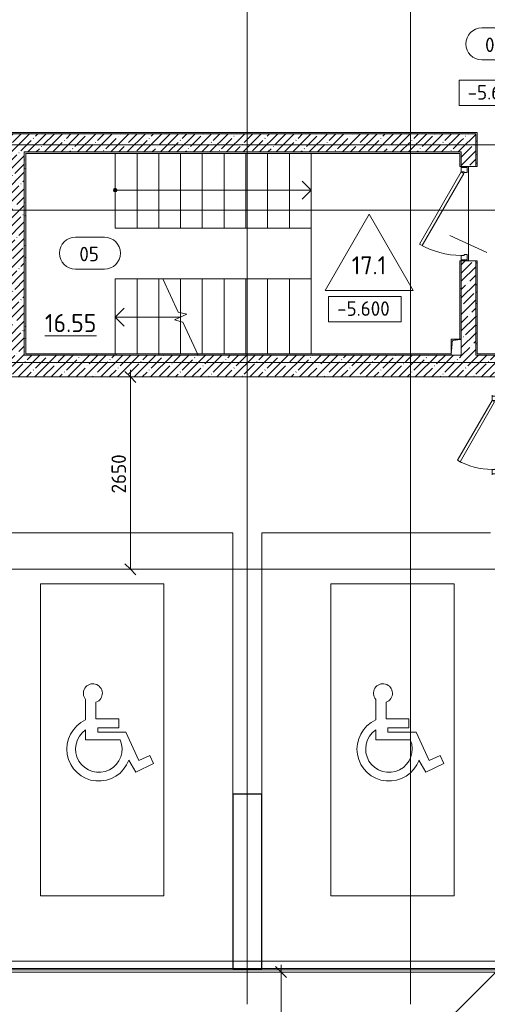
# Model space of a CAD drawing. Header units: millimetres. Extents: x 25420 to 100191, y -10965 to 131188.
# Tile 26 of 53: x 49537 to 55984, y 80105 to 93673. Entities that reach past the tile are written whole.
import ezdxf

# ---------------------------------------------------------------- set-up
doc = ezdxf.new("R2010")
doc.units = ezdxf.units.MM
for name, pattern in [('3_ Штрих_ 1 х 1 мм', [2, 1, -1]), ('4_ Штрихпунктир_ 10 х 2 мм', [14, 10, -2, 0, -2]), ('Штриховая', [5, 3, -2])]:
    doc.linetypes.add(name, pattern=pattern)
for name, color, linetype, lineweight in [('A-ANNO-DIMS', 7, 'Continuous', 5), ('A-ANNO-DIMS-100', 7, 'Continuous', 5), ('A-AREA-IDEN', 7, 'Continuous', 5), ('A-DETL-GENF', 7, 'Continuous', 13), ('A-DOOR', 7, 'Continuous', 13), ('A-DOOR-FRAM', 7, 'Continuous', 13), ('A-DOOR-IDEN', 7, 'Continuous', 5), ('A-FLOR', 7, 'Continuous', 13), ('A-FLOR-IDEN', 7, 'Continuous', 5), ('A-GENM', 7, 'Continuous', 13), ('A-WALL', 7, 'Continuous', 13), ('A-WALL-PATT', 7, 'Continuous', 13), ('C-PRKG', 7, 'Continuous', 13), ('G-ANNO-DIMS', 7, 'Continuous', 5), ('M-EQPM', 7, 'Continuous', 13), ('S-COLS', 7, 'Continuous', 25), ('S-GRID', 7, 'Continuous', 5), ('S-STRS', 7, 'Continuous', 13), ('S-STRS-ANNO', 7, 'Continuous', 5), ('S-STRS-MBND', 7, 'Continuous', 13)]:
    doc.layers.add(name, color=color, linetype=linetype, lineweight=lineweight)
doc.styles.add('GOST Common_2', font='GOST_Common.ttf', dxfattribs={"height": 250})
doc.styles.add('GOST Common_3', font='GOST_Common.ttf', dxfattribs={"height": 200})
doc.dimstyles.new('2_мм', dxfattribs={"dimscale": 304.8, "dimtxt": 201.142999, "dimasz": 0.492126, "dimexe": 0.328084, "dimexo": 0.492126, "dimgap": 0, "dimtad": 1, "dimdec": 0, "dimdsep": 46, "dimtxsty": 'GOST Common_3', "dimblk1": 'OBLIQUE', "dimblk2": 'OBLIQUE', "dimsah": 1, "dimcen": 0.09, "dimdle": 0.328084, "dimadec": 5, "dimazin": 2, "dimtfac": 1, "dimtdec": 4, "dimtix": 1, "dimtmove": 0, "dimatfit": 3, "dimfxl": 1, "dimtvp": 1, "dimtolj": 1, "dimtzin": 0, "dimarcsym": 2})
doc.dimstyles.new('2_мм_1', dxfattribs={"dimscale": 304.8, "dimtxt": 201.142999, "dimasz": 0.492126, "dimexe": 0.328084, "dimexo": 0.492126, "dimgap": 0, "dimtad": 1, "dimdec": 0, "dimdsep": 46, "dimtxsty": 'GOST Common_3', "dimblk1": 'OBLIQUE', "dimblk2": 'OBLIQUE', "dimsah": 1, "dimcen": 0.09, "dimdle": 0.328084, "dimadec": 5, "dimazin": 2, "dimtfac": 1, "dimtdec": 4, "dimtix": 1, "dimtmove": 1, "dimatfit": 3, "dimfxl": 1, "dimtvp": 1, "dimtolj": 1, "dimtzin": 0, "dimarcsym": 2})
pattern_1 = [(0, (0, 0), (203.2, 50.8), [3.353, -149.047, 3.353, -149.047, -812.8]), (0, (0, 0), (203.2, 50.8), [-304.8, 3.353, -301.447, 3.353, -149.047, -355.6]), (0, (0, 0), (203.2, 50.8), [-762, 3.353, -98.247, 3.353, -250.647]), (120, (76.2, 25.4), (-145.59409, 150.576362), [3.353, -149.047, 3.353, -149.047, -812.8]), (120, (76.2, 25.4), (-145.59409, 150.576362), [-304.8, 3.353, -301.447, 3.353, -149.047, -355.6]), (120, (76.2, 25.4), (-145.59409, 150.576362), [-762, 3.353, -98.247, 3.353, -250.647]), (240, (101.6, 127), (-57.60591, -201.376362), [3.353, -149.047, 3.353, -149.047, -812.8]), (240, (101.6, 127), (-57.60591, -201.376362), [-304.8, 3.353, -301.447, 3.353, -149.047, -355.6]), (240, (101.6, 127), (-57.60591, -201.376362), [-762, 3.353, -98.247, 3.353, -250.647])]
pattern_2 = [(45, (0, 0), (-114.04925, 114.04925), []), (45, (114.05, 0), (-114.04925, 114.04925), [201.612, -40.322, 3.353, -36.97])]

# ---------------------------------------------------------------- blocks, each defined once
blk = doc.blocks.new('Наметкина 10_РД_АР_П_Отделка_R21_rvt-1--01_Подвал_МП_часть Б')
at = {"layer": 'A-WALL-PATT', "lineweight": 5}
h = blk.add_hatch(dxfattribs=at)
h.set_pattern_fill('FP_6', color=256, style=0, pattern_type=2)
h.set_pattern_definition(pattern_1)
h.paths.add_polyline_path([(55825, 92100), (55825, 92120), (48550, 92120), (48550, 92100), (55278, 92100)])
h.paths.add_polyline_path([(46950, 92100), (46950, 92120), (46650, 92120), (46650, 92100)])
h = blk.add_hatch(dxfattribs=at)
h.set_pattern_fill('FP_6', color=256, style=0, pattern_type=2)
h.set_pattern_definition(pattern_1)
h.paths.add_polyline_path([(55845, 89070), (55845, 90350), (55825, 90350), (55825, 89070)])
h.paths.add_polyline_path([(55845, 91650), (55845, 92120), (55825, 92120), (55825, 91650)])
h = blk.add_hatch(dxfattribs=at)
h.set_pattern_fill('FP_6', color=256, style=0, pattern_type=2)
h.set_pattern_definition(pattern_1)
h.paths.add_polyline_path([(55605, 91830), (55625, 91830), (55625, 91850), (49600, 91850), (49600, 91830), (55278, 91830)])
h = blk.add_hatch(dxfattribs=at)
h.set_pattern_fill('FP_6', color=256, style=0, pattern_type=2)
h.set_pattern_definition(pattern_1)
h.paths.add_polyline_path([(49620, 89070), (49620, 91830), (49600, 91830), (49600, 89070)])
h = blk.add_hatch(dxfattribs=at)
h.set_pattern_fill('FP_6', color=256, style=0, pattern_type=2)
h.set_pattern_definition(pattern_1)
h.paths.add_polyline_path([(55622, 89270), (55625, 89270), (55625, 90350), (55605, 90350), (55605, 89270)])
h.paths.add_polyline_path([(55625, 91650), (55625, 91830), (55605, 91830), (55605, 91650)])
h = blk.add_hatch(dxfattribs=at)
h.set_pattern_fill('FP_6', color=256, style=0, pattern_type=2)
h.set_pattern_definition(pattern_1)
h.paths.add_polyline_path([(49600, 89050), (50869, 89050), (50869, 89070), (49600, 89070)])
h.paths.add_polyline_path([(51455, 89050), (55485, 89050), (55485, 89070), (51455, 89070)])
h = blk.add_hatch(dxfattribs=at)
h.set_pattern_fill('FP_6', color=256, style=0, pattern_type=2)
h.set_pattern_definition(pattern_1)
h.paths.add_polyline_path([(58625, 89050), (58625, 89070), (55825, 89070), (55825, 89050), (57171, 89050)])
at = {"layer": 'A-WALL'}
for p, q in [((55825, 92120), (48550, 92120)), ((48550, 92100), (55825, 92100)), ((55845, 92120), (55825, 92120)), ((55825, 92100), (55825, 91650)), ((55845, 91650), (55845, 92120)), ((55625, 91850), (49600, 91850)), ((49600, 91850), (49600, 91830)), ((49600, 91830), (49600, 89070)), ((49620, 91830), (55605, 91830)), ((49620, 89070), (49620, 91830)), ((55605, 91830), (55605, 91650)), ((55625, 91830), (55625, 91850)), ((55625, 91650), (55625, 91830)), ((55605, 91650), (55625, 91650)), ((55825, 91650), (55845, 91650)), ((55625, 90350), (55605, 90350)), ((55605, 90350), (55605, 89270)), ((55625, 89270), (55625, 90350)), ((55825, 90350), (55825, 89070)), ((55845, 90350), (55825, 90350)), ((55845, 89070), (55845, 90350)), ((49600, 89070), (49600, 89050)), ((49600, 89050), (50869, 89050)), ((50869, 89070), (49620, 89070)), ((50869, 89050), (50869, 89070)), ((50869, 89070), (51455, 89070)), ((55485, 89070), (51455, 89070)), ((51455, 89070), (51455, 89050)), ((51455, 89050), (55485, 89050)), ((55825, 89070), (55825, 89050)), ((55825, 89050), (58625, 89050)), ((58605, 89070), (55845, 89070))]:
    blk.add_line(p, q, dxfattribs=at)
blk = doc.blocks.new('АР_Дверь однопольная - 1100х2100h_техн_ помещ_-4755848--01_Подвал_МП_часть Б')
at = {"layer": 'A-DOOR'}
for p, q in [((-348, 575), (-368, 540)), ((475, 100), (-348, 575)), ((-368, 540), (455, 65)), ((455, 65), (475, 100))]:
    blk.add_line(p, q, dxfattribs=at)
at = {"layer": 'A-DOOR', "lineweight": 5}
blk.add_arc((475, 100), 950, 150, 180, dxfattribs=at)
at = {"layer": 'A-DOOR-FRAM'}
for p, q in [((-535, 100), (-550, 100)), ((-535, 20), (-550, 20)), ((-475, 100), (-535, 100)), ((-535, 100), (-535, 20)), ((-535, 20), (-465, 20)), ((-475, 60), (-475, 100)), ((-465, 60), (-475, 60)), ((-465, 20), (-465, 60)), ((475, 60), (465, 60)), ((465, 60), (465, 20)), ((465, 20), (535, 20)), ((535, 100), (475, 100)), ((475, 100), (475, 60)), ((535, 20), (535, 100)), ((535, 100), (550, 100)), ((535, 20), (550, 20))]:
    blk.add_line(p, q, dxfattribs=at)
blk = doc.blocks.new('АР_Машиноместо - 6000x3600_С_МГН-V21--01_Подвал_МП_часть Б')
at = {"layer": 'A-DETL-GENF'}
for p, q in [((1021, 3423), (1021, 3706)), ((1164, 3668), (1164, 3439)), ((1164, 3439), (1477, 3439)), ((1477, 3439), (1477, 3315)), ((1021, 3150), (1021, 3287)), ((1188, 3315), (1188, 3254)), ((1477, 3315), (1188, 3315)), ((1498, 3150), (1021, 3150)), ((1188, 3254), (1576, 3254)), ((1576, 3254), (1757, 2864)), ((1712, 2706), (1617, 2871)), ((1757, 2864), (1907, 2934)), ((1907, 2934), (1959, 2822)), ((1959, 2822), (1712, 2706))]:
    blk.add_line(p, q, dxfattribs=at)
for centre, radius, start, end in [((1121, 3791), 131, 289.3632, 220.6368), ((1203, 3022), 441, 114.366, 339.9602), ((1203, 3022), 321, 124.4379, 23.5621)]:
    blk.add_arc(centre, radius, start, end, dxfattribs=at)
at = {"layer": 'C-PRKG'}
for p, q in [((2605, 6000), (-550, 6000)), ((-550, 2400), (-550, 6000)), ((3050, 0), (3050, 5980)), ((400, 5300), (2100, 5300)), ((400, 1000), (400, 5300)), ((2100, 1000), (2100, 5300)), ((400, 1000), (2100, 1000)), ((3050, 0), (-550, 0))]:
    blk.add_line(p, q, dxfattribs=at)
blk = doc.blocks.new('АР_Канал вертикальный прямоугольный - ОВ-5538802--01_Подвал_МП_часть Б')
at = {"layer": 'A-DETL-GENF'}
blk.add_hatch(color=256, dxfattribs=at).paths.add_polyline_path([(-70, -110), (-52, 92), (70, 110), (-70, 110)])
at = {"layer": 'A-DETL-GENF', "linetype": '3_ Штрих_ 1 х 1 мм'}
for p, q in [((70, 110), (-70, 110)), ((-70, 110), (-70, -110)), ((70, 110), (-70, 110)), ((-70, 110), (-70, -110)), ((-70, -110), (-52, 92)), ((-70, -110), (-52, 92)), ((-52, 92), (70, 110)), ((-52, 92), (70, 110)), ((70, -110), (70, 110)), ((-70, -110), (70, -110))]:
    blk.add_line(p, q, dxfattribs=at)
at = {"layer": 'M-EQPM'}
for p, q in [((-70, -110), (-70, 110)), ((-70, 110), (70, 110)), ((70, 110), (70, -110)), ((70, -110), (-70, -110))]:
    blk.add_line(p, q, dxfattribs=at)
blk = doc.blocks.new('АР_Дверь однопольная - 1300х2100h_лест__лифт_ холл-4790059--01_Подвал_МП_часть Б')
at = {"layer": 'A-DOOR'}
for p, q in [((-421, 675), (-441, 640)), ((-441, 640), (555, 65)), ((575, 100), (-421, 675)), ((555, 65), (575, 100))]:
    blk.add_line(p, q, dxfattribs=at)
at = {"layer": 'A-DOOR', "lineweight": 5}
blk.add_arc((575, 100), 1150, 150, 180, dxfattribs=at)
at = {"layer": 'A-DOOR-FRAM'}
for p, q in [((-635, 100), (-650, 100)), ((-635, 20), (-650, 20)), ((-575, 100), (-635, 100)), ((-635, 100), (-635, 20)), ((-635, 20), (-565, 20)), ((-575, 60), (-575, 100)), ((-565, 60), (-575, 60)), ((-565, 20), (-565, 60)), ((575, 60), (565, 60)), ((565, 60), (565, 20)), ((565, 20), (635, 20)), ((635, 100), (575, 100)), ((575, 100), (575, 60)), ((635, 20), (635, 100)), ((635, 100), (650, 100)), ((635, 20), (650, 20))]:
    blk.add_line(p, q, dxfattribs=at)
blk = doc.blocks.new('АР-Заполнение деф_ шва - Д_ш_-4327375--01_Подвал_МП_часть Б')
at = {"layer": 'A-GENM'}
for p, q in [((0, 25), (5750, 25)), ((0, -25), (5750, -25))]:
    blk.add_line(p, q, dxfattribs=at)
blk = doc.blocks.new('АР-Заполнение деф_ шва - Д_ш_-4327376--01_Подвал_МП_часть Б')
at = {"layer": 'A-GENM'}
for p, q in [((0, 25), (3807, 25)), ((3851, 25), (3905, 25)), ((0, -25), (3806, -25)), ((3851, -25), (3925, -25))]:
    blk.add_line(p, q, dxfattribs=at)
blk = doc.blocks.new('АР-Заполнение деф_ шва - Д_ш__Пристенный-4429135--01_Подвал_МП_часть Б')
at = {"layer": 'A-GENM'}
blk.add_line((0, -25), (400, -25), dxfattribs=at)
blk = doc.blocks.new('АР_Машиноместо - 6000x3600_С_МГН-V40--01_Подвал_МП_часть Б')
at = {"layer": 'A-DETL-GENF'}
for p, q in [((1021, 3423), (1021, 3706)), ((1164, 3668), (1164, 3439)), ((1164, 3439), (1477, 3439)), ((1477, 3439), (1477, 3315)), ((1021, 3150), (1021, 3287)), ((1188, 3315), (1188, 3254)), ((1477, 3315), (1188, 3315)), ((1498, 3150), (1021, 3150)), ((1188, 3254), (1576, 3254)), ((1576, 3254), (1757, 2864)), ((1712, 2706), (1617, 2871)), ((1757, 2864), (1907, 2934)), ((1907, 2934), (1959, 2822)), ((1959, 2822), (1712, 2706))]:
    blk.add_line(p, q, dxfattribs=at)
for centre, radius, start, end in [((1121, 3791), 131, 289.3632, 220.6368), ((1203, 3022), 441, 114.366, 339.9602), ((1203, 3022), 321, 124.4379, 23.5621)]:
    blk.add_arc(centre, radius, start, end, dxfattribs=at)
at = {"layer": 'C-PRKG'}
for p, q in [((3050, 6000), (-550, 6000)), ((-550, 0), (-550, 6000)), ((3050, 2400), (3050, 6000)), ((400, 5300), (2100, 5300)), ((400, 1000), (400, 5300)), ((2100, 1000), (2100, 5300)), ((400, 1000), (2100, 1000)), ((3050, 0), (-550, 0))]:
    blk.add_line(p, q, dxfattribs=at)
blk = doc.blocks.new('Марка помещения _Номер_ - 2 мм-68851--01_Подвал_МП_часть Б')
at = {"layer": 'A-AREA-IDEN'}
for p, q in [((-2.03, 2.21), (1.97, 2.21)), ((-2.03, -2.19), (1.97, -2.19))]:
    blk.add_line(p, q, dxfattribs=at)
for centre, start, end in [((-2.03, 0.01), 90, 270), ((1.97, 0.01), 270, 90)]:
    blk.add_arc(centre, 2.2, start, end, dxfattribs=at)
blk = doc.blocks.new('Высотные отметки - Frame_2-749557--01_Подвал_МП_часть Б')
at = {"layer": 'G-ANNO-DIMS'}
for p, q in [((-5, 3.5), (-5, 0)), ((5, 3.5), (-5, 3.5)), ((5, 0), (5, 3.5)), ((-5, 0), (5, 0))]:
    blk.add_line(p, q, dxfattribs=at)
blk = doc.blocks.new('DIMBLOCK126--01_Подвал_МП_часть Б')
at = {"layer": 'A-ANNO-DIMS-100', "transparency": 16777216}
for p, q in [((51108, 88750), (50964, 88750)), ((51064, 86100), (51064, 88850)), ((51064, 88750), (51108, 88750)), ((51108, 86100), (50964, 86100)), ((51064, 86100), (51108, 86100))]:
    blk.add_line(p, q, dxfattribs=at)
at = {"layer": 'A-ANNO-DIMS-100', "lineweight": 25, "transparency": 16777216}
for p, q in [((51064, 88750), (50989, 88825)), ((51064, 88750), (51139, 88675)), ((51064, 86100), (50989, 86175)), ((51064, 86100), (51139, 86025))]:
    blk.add_line(p, q, dxfattribs=at)
at = {"layer": 'A-ANNO-DIMS-100', "color": 0, "transparency": 16777216, "insert": (50803, 87145), "char_height": 200, "width": 670.93, "attachment_point": 1, "rotation": 90, "line_spacing_factor": 1.022761, "style": 'GOST Common_3'}
blk.add_mtext('2650', dxfattribs=at)
blk = doc.blocks.new('_Oblique')
at = {"color": 0, "linetype": 'ByBlock', "lineweight": -2}
blk.add_line((-0.5, -0.5), (0.5, 0.5), dxfattribs=at)
blk = doc.blocks.new('Марка полов - Марка полов-4106608--01_Подвал_МП_часть Б')
at = {"layer": 'A-FLOR-IDEN'}
for p, q in [((0, 7), (-6.06, -3.5)), ((6.06, -3.5), (0, 7)), ((-6.06, -3.5), (6.06, -3.5))]:
    blk.add_line(p, q, dxfattribs=at)
blk = doc.blocks.new('DIMBLOCK207--01_Подвал_МП_часть Б')
at = {"layer": 'A-ANNO-DIMS-100', "lineweight": 25, "transparency": 16777216}
for p, q in [((53141, 80550), (53066, 80625)), ((53141, 80550), (53216, 80475)), ((53141, 77975), (53066, 78050)), ((53141, 77975), (53216, 77900))]:
    blk.add_line(p, q, dxfattribs=at)
at = {"layer": 'A-ANNO-DIMS-100', "transparency": 16777216}
for p, q in [((53141, 77975), (53141, 80650)), ((53185, 80550), (53041, 80550)), ((53141, 80550), (53185, 80550)), ((53141, 79896), (53141, 79236)), ((53141, 79236), (53141, 79263)), ((53185, 77975), (53041, 77975)), ((53141, 77975), (53185, 77975))]:
    blk.add_line(p, q, dxfattribs=at)
at = {"layer": 'A-ANNO-DIMS-100', "color": 0, "transparency": 16777216, "insert": (52879, 79336), "char_height": 200, "width": 670.93, "attachment_point": 1, "rotation": 90, "line_spacing_factor": 1.022761, "style": 'GOST Common_3'}
blk.add_mtext('2575', dxfattribs=at)

msp = doc.modelspace()

# ---------------------------------------------------------------- hatches: boundary and pattern name
at = {"layer": 'A-WALL-PATT', "lineweight": 5}
h = msp.add_hatch(dxfattribs=at)
h.set_pattern_fill('FP_1', color=256, style=0, pattern_type=2)
h.set_pattern_definition(pattern_2)
h.paths.add_polyline_path([(55625, 91850), (55625, 92100), (48550, 92100), (48550, 91850), (55277.952484, 91850)])
h = msp.add_hatch(dxfattribs=at)
h.set_pattern_fill('FP_1', color=256, style=0, pattern_type=2)
h.set_pattern_definition(pattern_2)
h.paths.add_polyline_path([(55825, 89050), (55825, 90350), (55625, 90350), (55625, 89050)])
h.paths.add_polyline_path([(55825, 91650), (55825, 92100), (55625, 92100), (55625, 91650)])
h = msp.add_hatch(dxfattribs=at)
h.set_pattern_fill('FP_1', color=256, style=0, pattern_type=2)
h.set_pattern_definition(pattern_2)
h.paths.add_polyline_path([(49600, 89050), (49600, 91850), (49350, 91850), (49350, 89050)])
h = msp.add_hatch(dxfattribs=at)
h.set_pattern_fill('FP_1', color=256, style=0, pattern_type=2)
h.set_pattern_definition(pattern_2)
h.paths.add_polyline_path([(61375, 88750), (61375, 89050), (48250, 89050), (48250, 88750), (59063.546831, 88750)])
h.paths.add_polyline_path([(46950, 88750), (46950, 89050), (46725, 89050), (46725, 88750)])
at = {"layer": 'S-STRS-ANNO'}
h = msp.add_hatch(color=256, dxfattribs=at)
edge = h.paths.add_edge_path()
edge.add_arc((50855, 91325), 25, 0, 360)
msp.add_hatch(color=256, dxfattribs=at).paths.add_polyline_path([(50855, 91300), (50872.67767, 91307.32233), (50880, 91325), (50872.67767, 91342.67767), (50855, 91350), (50837.32233, 91342.67767), (50830, 91325), (50837.32233, 91307.32233)])

# ---------------------------------------------------------------- linework, layer by layer
at = {"layer": 'A-DOOR-IDEN'}
msp.add_line((55467.672349, 90700.39638), (55978.86552, 90466.77796), dxfattribs=at)
at = {"layer": 'A-FLOR'}
for p, q in [((53555, 91830), (53555, 90100)), ((55725, 91650), (55725, 90350)), ((56779.967009, 86100), (46325, 86100)), ((52475, 80600), (46725, 80600)), ((56681.502294, 80600), (52875, 80600)), ((56681.467009, 80580), (30300, 80580)), ((30300, 80550), (56681.467009, 80550)), ((53625, 78075), (56100, 80550))]:
    msp.add_line(p, q, dxfattribs=at)
at = {"layer": 'A-WALL'}
for p, q in [((55825, 92100), (48550, 92100)), ((55825, 91650), (55825, 92100)), ((49600, 89050), (49600, 91850)), ((49600, 91850), (55625, 91850)), ((55625, 91850), (55625, 91650)), ((55625, 91650), (55825, 91650)), ((55625, 90350), (55625, 89269.999998)), ((55825, 90350), (55625, 90350)), ((55825, 89050), (55825, 90350)), ((55485, 89050), (49600, 89050)), ((58625, 89050), (55825, 89050)), ((48250, 88750), (61675, 88750))]:
    msp.add_line(p, q, dxfattribs=at)
at = {"layer": 'S-COLS'}
for p, q in [((52475, 83000), (52475, 80600)), ((52875, 83000), (52475, 83000)), ((52875, 80600), (52875, 83000)), ((52475, 80600), (52875, 80600))]:
    msp.add_line(p, q, dxfattribs=at)
at = {"layer": 'S-GRID', "linetype": '4_ Штрихпунктир_ 10 х 2 мм'}
for p, q in [((52675, 80104.964717), (52675, 129588.42805)), ((54925, 80104.964717), (54925, 129588.42805)), ((86550, 91950), (28300, 91950)), ((90016.401776, 91050), (28300, 91050)), ((90016.401776, 91050), (28300, 91050)), ((90016.401776, 88950), (28300, 88950)), ((91709.162523, 80700), (27403.402399, 80700)), ((90016.401776, 80700), (28300, 80700)), ((90016.401776, 80700), (28300, 80700))]:
    msp.add_line(p, q, dxfattribs=at)
at = {"layer": 'S-STRS'}
for p, q in [((50855, 91830), (50855, 90800)), ((51155, 91830), (51155, 90800)), ((51455, 91830), (51455, 90800)), ((51755, 91830), (51755, 90800)), ((52055, 91830), (52055, 90800)), ((52355, 91830), (52355, 90800)), ((52655, 91830), (52655, 90800)), ((52955, 91830), (52955, 90800)), ((53255, 91830), (53255, 90800)), ((53555, 91830), (53555, 90800)), ((50855, 90800), (51155, 90800)), ((51155, 90800), (51455, 90800)), ((51455, 90800), (51755, 90800)), ((51755, 90800), (52055, 90800)), ((52055, 90800), (52355, 90800)), ((52355, 90800), (52655, 90800)), ((52655, 90800), (52955, 90800)), ((52955, 90800), (53255, 90800)), ((53255, 90800), (53555, 90800)), ((50855, 89070), (50855, 90100)), ((51155, 90100), (50855, 90100)), ((51455, 90100), (51155, 90100)), ((51155, 89070), (51155, 90100)), ((51510.188479, 90100), (51455, 90100)), ((51455, 89070), (51455, 90100)), ((51755, 90100), (51510.188479, 90100)), ((52055, 90100), (51755, 90100)), ((51755, 89635.269894), (51755, 90100)), ((52355, 90100), (52055, 90100)), ((52055, 89070), (52055, 90100)), ((52655, 90100), (52355, 90100)), ((52355, 89070), (52355, 90100)), ((52955, 90100), (52655, 90100)), ((52655, 89070), (52655, 90100)), ((53255, 90100), (52955, 90100)), ((52955, 89070), (52955, 90100)), ((53555, 90100), (53255, 90100)), ((53255, 89070), (53255, 90100)), ((53555, 89070), (53555, 90100)), ((51755, 89575), (51755, 89635.269894)), ((51755, 89514.730106), (51755, 89575)), ((51755, 89070), (51755, 89514.730106))]:
    msp.add_line(p, q, dxfattribs=at)
at = {"layer": 'S-STRS', "linetype": 'Штриховая'}
for p, q in [((50855, 91830), (50855, 90800)), ((51155, 91830), (51155, 90800)), ((51455, 91830), (51455, 90800)), ((51755, 91830), (51755, 90800)), ((52055, 91830), (52055, 90800)), ((52355, 91830), (52355, 90800)), ((52655, 91830), (52655, 90800)), ((52955, 91830), (52955, 90800)), ((53255, 91830), (53255, 90800)), ((51155, 89070), (51155, 90100)), ((51455, 89070), (51455, 90100)), ((51755, 89635.269894), (51755, 90100)), ((52055, 89070), (52055, 90100)), ((52355, 89070), (52355, 90100)), ((52655, 89070), (52655, 90100)), ((52955, 89070), (52955, 90100)), ((53255, 89070), (53255, 90100)), ((53555, 89070), (53555, 90100)), ((51755, 89575), (51755, 89635.269894)), ((51755, 89514.730106), (51755, 89575)), ((51755, 89070), (51755, 89514.730106))]:
    msp.add_line(p, q, dxfattribs=at)
at = {"layer": 'S-STRS-ANNO'}
for p, q in [((53555, 91325), (53430, 91450)), ((50837.32233, 91342.67767), (50830, 91325)), ((50830, 91325), (50837.32233, 91307.32233)), ((50855, 91350), (50837.32233, 91342.67767)), ((50872.67767, 91342.67767), (50855, 91350)), ((50855, 91325), (51155, 91325)), ((50880, 91325), (50872.67767, 91342.67767)), ((50872.67767, 91307.32233), (50880, 91325)), ((51155, 91325), (51455, 91325)), ((51455, 91325), (51755, 91325)), ((51755, 91325), (52055, 91325)), ((52055, 91325), (52355, 91325)), ((52355, 91325), (52655, 91325)), ((52655, 91325), (52955, 91325)), ((52955, 91325), (53255, 91325)), ((53255, 91325), (53555, 91325)), ((53555, 91325), (53430, 91200)), ((50837.32233, 91307.32233), (50855, 91300)), ((50855, 91300), (50872.67767, 91307.32233)), ((50855, 89575), (50980, 89700)), ((51155, 89575), (50855, 89575)), ((50855, 89575), (50980, 89450)), ((51455, 89575), (51155, 89575)), ((51755, 89575), (51455, 89575))]:
    msp.add_line(p, q, dxfattribs=at)
msp.add_circle((50855, 91325), 25, dxfattribs=at)
at = {"layer": 'S-STRS-MBND'}
for p, q in [((51510.188479, 90100), (51723.30363, 89642.973084)), ((51839.966355, 89614.620462), (51670.033645, 89535.379538)), ((51723.30363, 89642.973084), (51839.966355, 89614.620462)), ((51670.033645, 89535.379538), (51786.69637, 89507.026916)), ((51786.69637, 89507.026916), (51999.811521, 89050))]:
    msp.add_line(p, q, dxfattribs=at)

# ---------------------------------------------------------------- block references
at = {"lineweight": 5}
msp.add_blockref('Наметкина 10_РД_АР_П_Отделка_R21_rvt-1--01_Подвал_МП_часть Б', (0, 0), dxfattribs=at)
at = {"layer": 'A-AREA-IDEN', "xscale": 99.99999999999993, "yscale": 99.99999999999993, "zscale": 99.99999999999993}
for p in [(56111.442547, 93337.940844), (50508.555043, 90455.04963)]:
    msp.add_blockref('Марка помещения _Номер_ - 2 мм-68851--01_Подвал_МП_часть Б', p, dxfattribs=at)
at = {"layer": 'A-DOOR'}
for name, p, rotation in [('АР_Дверь однопольная - 1300х2100h_лест__лифт_ холл-4790059--01_Подвал_МП_часть Б', (55725, 91000), 89.99999999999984), ('АР_Дверь однопольная - 1100х2100h_техн_ помещ_-4755848--01_Подвал_МП_часть Б', (56150, 87950), 90)]:
    msp.add_blockref(name, p, dxfattribs=dict(at, rotation=rotation))
at = {"layer": 'A-FLOR-IDEN', "xscale": 99.99999999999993, "yscale": 99.99999999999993, "zscale": 99.99999999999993}
msp.add_blockref('Марка полов - Марка полов-4106608--01_Подвал_МП_часть Б', (54353.693452, 90291.77796), dxfattribs=at)
at = {"layer": 'A-GENM'}
for name, p in [('АР-Заполнение деф_ шва - Д_ш_-4327375--01_Подвал_МП_часть Б', (46725, 80575)), ('АР-Заполнение деф_ шва - Д_ш_-4327376--01_Подвал_МП_часть Б', (52875, 80575)), ('АР-Заполнение деф_ шва - Д_ш__Пристенный-4429135--01_Подвал_МП_часть Б', (52475, 80575))]:
    msp.add_blockref(name, p, dxfattribs=at)
at = {"layer": 'C-PRKG'}
for name, p in [('АР_Машиноместо - 6000x3600_С_МГН-V40--01_Подвал_МП_часть Б', (49425, 80600)), ('АР_Машиноместо - 6000x3600_С_МГН-V21--01_Подвал_МП_часть Б', (53424.967009, 80600))]:
    msp.add_blockref(name, p, dxfattribs=at)
at = {"layer": 'G-ANNO-DIMS', "xscale": 99.99999999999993, "yscale": 99.99999999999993, "zscale": 99.99999999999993}
for p in [(56094.698033, 92490.039063), (54295.657335, 89510.409994)]:
    msp.add_blockref('Высотные отметки - Frame_2-749557--01_Подвал_МП_часть Б', p, dxfattribs=at)
at = {"layer": 'M-EQPM'}
msp.add_blockref('АР_Канал вертикальный прямоугольный - ОВ-5538802--01_Подвал_МП_часть Б', (55555, 89159.999998), dxfattribs=at)

# ---------------------------------------------------------------- texts
at = {"layer": 'A-AREA-IDEN', "attachment_point": 1}
for s, insert, char_height, width, style in [('04', (55952.928351, 93426.684026), 200, 376.793125, 'GOST Common_3'), ('05', (50360.040847, 90543.792812), 200, 352.7425, 'GOST Common_3'), ('\\L16.55', (49885.285618, 89617.433343), 250, 889.873125, 'GOST Common_2')]:
    msp.add_mtext(s, dxfattribs=dict(at, insert=insert, char_height=char_height, width=width, style=style))
at = {"layer": 'A-FLOR-IDEN', "insert": (54114.817169, 90413.839633), "char_height": 250, "width": 609.2825, "attachment_point": 1, "style": 'GOST Common_2'}
msp.add_mtext('17.1', dxfattribs=at)
at = {"layer": 'G-ANNO-DIMS', "char_height": 200, "width": 917.17566319, "attachment_point": 1, "line_spacing_factor": 1.022761, "style": 'GOST Common_3'}
for insert in [(55712.541507, 92771.404723), (53913.500809, 89791.775655)]:
    msp.add_mtext('-5.600', dxfattribs=dict(at, insert=insert))

# ---------------------------------------------------------------- dimensions: what is measured, and where the dimension line sits
at = {"layer": 'A-ANNO-DIMS'}
dim = msp.add_linear_dim(base=(51064.468322, 88750), p1=(50958.402305, 86100), p2=(50958.402305, 88750), angle=90, dimstyle='2_мм', override={"dimpost": '<>', "dimfxl": 2650}, dxfattribs=at)
dim.commit()
dim.dimension.update_dxf_attribs({"geometry": 'DIMBLOCK126--01_Подвал_МП_часть Б', "text_midpoint": (50964.468322, 87425)})
dim = msp.add_linear_dim(base=(53140.840938, 80550), p1=(53034.774921, 77975), p2=(53034.774921, 80550), angle=90, dimstyle='2_мм_1', override={"dimpost": '<>', "dimfxl": 2575}, dxfattribs=at)
dim.commit()
dim.dimension.update_dxf_attribs({"geometry": 'DIMBLOCK207--01_Подвал_МП_часть Б', "text_midpoint": (53012.808611, 79671.881256), "dimtype": 160, "text_rotation": 90})

doc.saveas('drawing.dxf')
